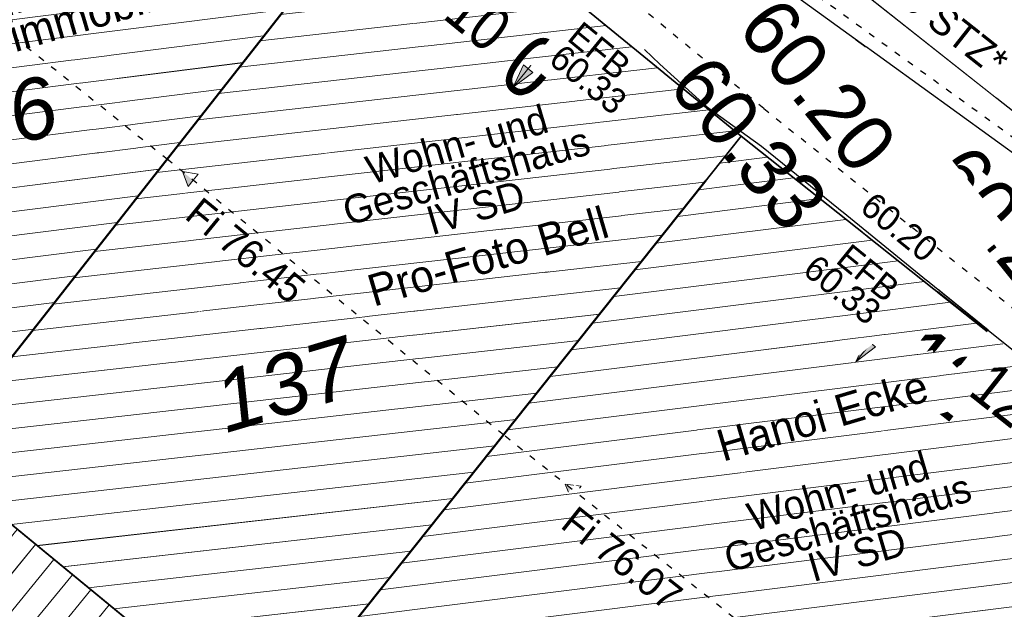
# Model space of a CAD drawing. Header units: millimetres. Extents: x 32365810 to 32368499, y 5620272 to 5622478.
# Tile 115 of 249: x 32366653 to 32366669, y 5620654 to 5620664. Entities that reach past the tile are written whole.
import ezdxf

# ---------------------------------------------------------------- set-up
doc = ezdxf.new("R2010")
doc.units = ezdxf.units.MM
for name, pattern in [('1000.100', [0]), ('1000.104', [0.225, 0.075, -0.15]), ('1000.196', [0.225, 0.075, -0.15]), ('1000.300', [0]), ('1600.1047', [0]), ('1600.2028', [0]), ('1600.2505', [0])]:
    doc.linetypes.add(name, pattern=pattern)
doc.layers.get('0').update_dxf_attribs({"color": 1, "linetype": 'CONTINUOUS'})
doc.layers.add('_K_Flurstücke_Grenzpunkte', color=251, linetype='CONTINUOUS', lineweight=50)
for name, color, linetype in [('_K_Gebäude', 251, 'CONTINUOUS'), ('_K_Höhen_ gemessen (NHN)', 251, 'CONTINUOUS'), ('_K_Lagebezeichnungen', 251, 'CONTINUOUS'), ('_K_Topographie_ örtl. Aufnahme', 251, 'CONTINUOUS'), ('Ebene 32', 7, 'CONTINUOUS')]:
    doc.layers.add(name, color=color, linetype=linetype)
for name, color, linetype, transparency in [('Beschriftung Gebäude', 7, 'CONTINUOUS', 0.75), ('Beschriftung Kanalbestand (AMT 66)', 7, 'CONTINUOUS', 0.75), ('EFB-_ Dachhöhen Bestandsgebäude (NHN)', 7, 'CONTINUOUS', 0.75), ('Flurstücke_Grenzpunkte', 11, 'CONTINUOUS', 0.75), ('Gebäude', 31, 'CONTINUOUS', 0.75), ('Höhen_ gemessen (NHN)', 7, 'CONTINUOUS', 0.75), ('Höhentexte_ gemessen (NHN)', 7, 'CONTINUOUS', 0.75), ('Lagebezeichnungen', 12, 'CONTINUOUS', 0.75), ('Leitungen Kanalbestand (AMT 66)', 7, 'CONTINUOUS', 0.75), ('Symbole Topographie', 7, 'CONTINUOUS', 0.75), ('Topgraphie_ weitere örtliche Aufnahme', 7, 'CONTINUOUS', 0.75), ('Topographie_ örtl. Aufnahme', 7, 'CONTINUOUS', 0.75)]:
    doc.layers.add(name, color=color, linetype=linetype, transparency=transparency)
doc.styles.add('Beschriftung schwarz_ Stift 0.25', font='GOTHIC.TTF')
doc.styles.add('Dachhöhe NHN_ Bestand_ gemessen', font='GOTHIC.TTF')
doc.styles.add('Dachhöhe NHN_ Bestand_ gemessen_ schwarz', font='GOTHIC.TTF')
doc.styles.add('Flurstücksnummer - K 10 700', font='ariali.ttf')
doc.styles.add('Hausnummern NRW', font='arial.ttf', dxfattribs={"width": 0.85})
doc.styles.add('Höhe NHN_ gemessen_ blau', font='GOTHIC.TTF')
doc.styles.add('Höhe NHN_ gemessen_ schwarz', font='GOTHIC.TTF')
doc.styles.add('Kanal Mischwasser_ Beschriftung allgemein_ dünn_ lila', font='GOTHIC.TTF')

# ---------------------------------------------------------------- blocks, each defined once
blk = doc.blocks.new('S1000.15')
at = {"color": 0, "lineweight": -2}
for p, q in [((-0.5, 0.05), (-0.485, 0.1)), ((0.495, 0.05), (-0.5, 0.05)), ((-0.5, -0.05), (-0.5, 0)), ((-0.5, 0), (0.5, 0)), ((-0.485, 0.1), (0.49, 0.1)), ((-0.475, 0.15), (-0.455, 0.2)), ((0.475, 0.15), (-0.475, 0.15)), ((-0.455, 0.2), (0.455, 0.2)), ((-0.43, 0.25), (-0.4, 0.3)), ((0.43, 0.25), (-0.43, 0.25)), ((-0.4, 0.3), (0.395, 0.3)), ((-0.355, 0.35), (-0.295, 0.4)), ((0.36, 0.35), (-0.355, 0.35)), ((-0.295, 0.4), (0.3, 0.4)), ((0.22, 0.45), (-0.215, 0.45)), ((0.3, 0.4), (0.22, 0.45)), ((0.395, 0.3), (0.36, 0.35)), ((0.455, 0.2), (0.43, 0.25)), ((0.49, 0.1), (0.475, 0.15)), ((0.5, 0), (0.495, 0.05)), ((0.495, -0.05), (-0.5, -0.05)), ((-0.475, -0.15), (-0.49, -0.1)), ((-0.49, -0.1), (0.485, -0.1)), ((0.475, -0.15), (-0.475, -0.15)), ((-0.43, -0.25), (-0.455, -0.2)), ((-0.455, -0.2), (0.46, -0.2)), ((0.425, -0.25), (-0.43, -0.25)), ((-0.355, -0.35), (-0.4, -0.3)), ((-0.4, -0.3), (0.395, -0.3)), ((0.345, -0.35), (-0.355, -0.35)), ((-0.205, -0.45), (-0.29, -0.4)), ((-0.29, -0.4), (0.285, -0.4)), ((0.2, -0.45), (-0.205, -0.45)), ((0.285, -0.4), (0.345, -0.35)), ((0.395, -0.3), (0.425, -0.25)), ((0.46, -0.2), (0.475, -0.15)), ((0.485, -0.1), (0.495, -0.05))]:
    blk.add_line(p, q, dxfattribs=at)
blk.add_circle((0, 0), 0.5, dxfattribs=at)
blk = doc.blocks.new('S1000.360')
at = {"lineweight": -2}
blk.add_hatch(color=0, dxfattribs=at).paths.add_polyline_path([(0, 0.25), (0.05, 0.05), (-0.05, 0.05)], flags=0)
at = {"color": 0, "lineweight": -2}
for p, q in [((-0.05, 0.05), (0, 0.25)), ((0, 0.25), (0.05, 0.05)), ((0, 0.25), (0, -0.25)), ((0.05, 0.05), (-0.05, 0.05))]:
    blk.add_line(p, q, dxfattribs=at)
blk = doc.blocks.new('S1000.400')
at = {"lineweight": -2}
blk.add_hatch(color=0, dxfattribs=at).paths.add_polyline_path([(-0.49, 0), (0.49, 0), (0.479292, -0.101877), (0.447637, -0.199301), (0.396418, -0.288015), (0.327874, -0.364141), (0.245, -0.424352), (0.151418, -0.466018), (0.051219, -0.487316), (-0.051219, -0.487316), (-0.151418, -0.466018), (-0.245, -0.424352), (-0.327874, -0.364141), (-0.396418, -0.288015), (-0.447637, -0.199301), (-0.479292, -0.101877)], flags=0)
at = {"color": 0, "lineweight": -2}
blk.add_circle((0, 0), 0.5, dxfattribs=at)
for start, end in [(0, 180), (180, 0)]:
    blk.add_arc((0, 0), 0.49, start, end, dxfattribs=at)
blk = doc.blocks.new('S1000.114', base_point=(0, 0.366025))
at = {"lineweight": -2}
blk.add_hatch(color=0, dxfattribs=at).paths.add_polyline_path([(-0.5, -0.5), (0, 0.366026), (0, -0.5)], flags=0)
at = {"color": 0, "lineweight": -2}
for p, q in [((0, 0.366026), (-0.5, -0.5)), ((0.5, -0.5), (0, 0.366026)), ((-0.5, -0.5), (0, -0.5)), ((0, -0.5), (0.5, -0.5))]:
    blk.add_line(p, q, dxfattribs=at)
blk = doc.blocks.new('O852')
at = {"layer": 'Flurstücke_Grenzpunkte', "color": 7, "linetype": '1600.2028', "lineweight": 35}
blk.add_line((32366152.115, 5622014.411), (32366159.543, 5622023.858), dxfattribs=at)
at = {"layer": 'Flurstücke_Grenzpunkte', "color": 7, "lineweight": 18, "insert": (32366153.128509, 5622019.234126), "char_height": 0.95, "attachment_point": 8, "rotation": 16.5124674, "line_spacing_factor": 0.69, "style": 'Flurstücksnummer - K 10 700', "bg_fill": 2}
blk.add_mtext('136', dxfattribs=at)
blk = doc.blocks.new('O1030')
at = {"layer": 'Flurstücke_Grenzpunkte', "color": 7, "linetype": '1600.2028', "lineweight": 35}
for p, q in [((32366164.874, 5622019.49), (32366157.385, 5622010.089)), ((32366171.195, 5622014.485), (32366164.874, 5622019.49))]:
    blk.add_line(p, q, dxfattribs=at)
blk = doc.blocks.new('O1205')
at = {"layer": 'Flurstücke_Grenzpunkte', "color": 7, "linetype": '1600.2028', "lineweight": 35}
for p, q in [((32366152.115, 5622014.411), (32366159.543, 5622023.858)), ((32366164.874, 5622019.49), (32366159.543, 5622023.858)), ((32366164.874, 5622019.49), (32366157.385, 5622010.089))]:
    blk.add_line(p, q, dxfattribs=at)
at = {"layer": 'Flurstücke_Grenzpunkte', "color": 7, "lineweight": 18, "insert": (32366157.823599, 5622015.118128), "char_height": 0.95, "attachment_point": 8, "rotation": 16.5124674, "line_spacing_factor": 0.69, "style": 'Flurstücksnummer - K 10 700', "bg_fill": 2}
blk.add_mtext('137', dxfattribs=at)
blk = doc.blocks.new('O1462')
at = {"layer": 'Flurstücke_Grenzpunkte', "color": 7, "linetype": '1600.2028', "lineweight": 35}
for p, q in [((32366164.874, 5622019.49), (32366159.543, 5622023.858)), ((32366171.195, 5622014.485), (32366164.874, 5622019.49))]:
    blk.add_line(p, q, dxfattribs=at)
blk = doc.blocks.new('O2348')
at = {"layer": 'Gebäude', "color": 7, "linetype": '1600.2505', "lineweight": 18}
for p, q in [((32366148.665, 5622032.663), (32366141.122, 5622023.061)), ((32366154.579, 5622027.855), (32366148.665, 5622032.663)), ((32366147.17, 5622018.316), (32366154.579, 5622027.855)), ((32366141.122, 5622023.061), (32366147.17, 5622018.316))]:
    blk.add_line(p, q, dxfattribs=at)
at = {"layer": 'Lagebezeichnungen', "color": 7, "lineweight": 18, "insert": (32366150.905495, 5622029.407721), "char_height": 0.7, "attachment_point": 8, "rotation": 320.8920308, "line_spacing_factor": 0.69, "style": 'Hausnummern NRW', "bg_fill": 2}
blk.add_mtext('6', dxfattribs=at)
blk = doc.blocks.new('O2412')
at = {"layer": 'Gebäude', "color": 7, "linetype": '1600.2505', "lineweight": 18}
for p, q in [((32366152.115, 5622014.411), (32366149.62, 5622011.237)), ((32366157.385, 5622010.089), (32366152.115, 5622014.411)), ((32366149.62, 5622011.237), (32366154.921, 5622006.997)), ((32366157.385, 5622010.089), (32366154.921, 5622006.997))]:
    blk.add_line(p, q, dxfattribs=at)
at = {"layer": 'Ebene 32', "color": 7, "lineweight": 18, "insert": (32366153.481, 5622010.195), "char_height": 0.7, "attachment_point": 8, "line_spacing_factor": 0.69, "style": 'Hausnummern NRW', "bg_fill": 2}
blk.add_mtext('(1)', dxfattribs=at)
blk = doc.blocks.new('O2491')
at = {"layer": 'Gebäude', "color": 7, "linetype": '1600.2505', "lineweight": 18}
for p, q in [((32366164.874, 5622019.49), (32366157.385, 5622010.089)), ((32366171.195, 5622014.485), (32366164.874, 5622019.49)), ((32366163.813, 5622004.993), (32366171.195, 5622014.485)), ((32366163.813, 5622004.993), (32366157.385, 5622010.089))]:
    blk.add_line(p, q, dxfattribs=at)
at = {"layer": 'Lagebezeichnungen', "color": 7, "lineweight": 18, "insert": (32366168.789381, 5622015.151645), "char_height": 0.7, "attachment_point": 8, "rotation": 321.6269704, "line_spacing_factor": 0.69, "style": 'Hausnummern NRW', "bg_fill": 2}
blk.add_mtext('12', dxfattribs=at)
blk = doc.blocks.new('O2566')
at = {"layer": 'Gebäude', "color": 7, "linetype": '1600.2505', "lineweight": 18}
for p, q in [((32366159.543, 5622023.858), (32366152.115, 5622014.411)), ((32366164.874, 5622019.49), (32366159.543, 5622023.858)), ((32366164.874, 5622019.49), (32366157.385, 5622010.089)), ((32366157.385, 5622010.089), (32366152.115, 5622014.411))]:
    blk.add_line(p, q, dxfattribs=at)
at = {"layer": 'Lagebezeichnungen', "color": 7, "lineweight": 18, "insert": (32366160.503787, 5622021.063109), "char_height": 0.7, "attachment_point": 8, "rotation": 320.6859819, "line_spacing_factor": 0.69, "style": 'Hausnummern NRW', "bg_fill": 2}
blk.add_mtext('10', dxfattribs=at)
blk = doc.blocks.new('O3043')
at = {"layer": 'Gebäude', "color": 7, "linetype": '1600.2505', "lineweight": 18}
for p, q in [((32366147.17, 5622018.316), (32366154.579, 5622027.855)), ((32366159.543, 5622023.858), (32366154.579, 5622027.855)), ((32366159.543, 5622023.858), (32366152.115, 5622014.411)), ((32366147.17, 5622018.316), (32366152.115, 5622014.411))]:
    blk.add_line(p, q, dxfattribs=at)
at = {"layer": 'Lagebezeichnungen', "color": 7, "lineweight": 18, "insert": (32366157.008022, 5622024.517542), "char_height": 0.7, "attachment_point": 8, "rotation": 321.1340182, "line_spacing_factor": 0.69, "style": 'Hausnummern NRW', "bg_fill": 2}
blk.add_mtext('8', dxfattribs=at)
blk = doc.blocks.new('*X1142')
at = {"color": 253, "linetype": '1600.1047', "lineweight": 18, "true_color": 0xb2b2b2}
for p, q in [((32366148.970682, 5622032.414485), (32366148.417595, 5622032.348062)), ((32366149.375464, 5622032.085403), (32366148.089984, 5622031.931023)), ((32366149.780246, 5622031.75632), (32366147.762372, 5622031.513984)), ((32366150.185028, 5622031.427238), (32366147.434761, 5622031.096944)), ((32366150.58981, 5622031.098156), (32366147.107149, 5622030.679905)), ((32366150.994592, 5622030.769074), (32366146.779537, 5622030.262866)), ((32366151.399374, 5622030.439992), (32366146.451926, 5622029.845827)), ((32366151.804156, 5622030.110909), (32366146.124314, 5622029.428788)), ((32366152.208938, 5622029.781827), (32366145.796703, 5622029.011749)), ((32366152.613721, 5622029.452745), (32366145.469091, 5622028.594709)), ((32366153.018503, 5622029.123663), (32366145.14148, 5622028.17767)), ((32366153.423285, 5622028.79458), (32366144.813868, 5622027.760631)), ((32366153.828067, 5622028.465498), (32366144.486256, 5622027.343592)), ((32366154.232849, 5622028.136416), (32366144.158645, 5622026.926553)), ((32366154.532137, 5622027.794664), (32366143.831033, 5622026.509513)), ((32366154.2086, 5622027.378115), (32366143.503422, 5622026.092474)), ((32366153.885063, 5622026.961565), (32366143.17581, 5622025.675435)), ((32366153.561527, 5622026.545015), (32366142.848198, 5622025.258396)), ((32366153.23799, 5622026.128465), (32366142.520587, 5622024.841357)), ((32366152.914453, 5622025.711915), (32366142.192975, 5622024.424318)), ((32366152.590916, 5622025.295366), (32366141.865364, 5622024.007278)), ((32366152.267379, 5622024.878816), (32366141.537752, 5622023.590239)), ((32366151.943843, 5622024.462266), (32366141.21014, 5622023.1732)), ((32366151.620306, 5622024.045716), (32366141.427178, 5622022.821571)), ((32366151.296769, 5622023.629166), (32366141.84468, 5622022.494016)), ((32366150.973232, 5622023.212617), (32366142.262183, 5622022.166461)), ((32366150.649695, 5622022.796067), (32366142.679686, 5622021.838907)), ((32366150.326159, 5622022.379517), (32366143.097188, 5622021.511352)), ((32366150.002622, 5622021.962967), (32366143.514691, 5622021.183798)), ((32366149.679085, 5622021.546417), (32366143.932194, 5622020.856243)), ((32366149.355548, 5622021.129867), (32366144.349696, 5622020.528689)), ((32366149.032011, 5622020.713318), (32366144.767199, 5622020.201134)), ((32366148.708475, 5622020.296768), (32366145.184701, 5622019.87358)), ((32366148.384938, 5622019.880218), (32366145.602204, 5622019.546025)), ((32366148.061401, 5622019.463668), (32366146.019707, 5622019.218471)), ((32366147.737864, 5622019.047118), (32366146.437209, 5622018.890916)), ((32366147.414327, 5622018.630569), (32366146.854712, 5622018.563361))]:
    blk.add_line(p, q, dxfattribs=at)
blk = doc.blocks.new('*X1161')
at = {"color": 253, "linetype": '1600.1047', "lineweight": 18, "true_color": 0xb2b2b2}
for p, q in [((32366149.748495, 5622011.134223), (32366152.306802, 5622014.2537)), ((32366150.041364, 5622010.899972), (32366152.596761, 5622014.015901)), ((32366150.334234, 5622010.665721), (32366152.886721, 5622013.778101)), ((32366150.627103, 5622010.43147), (32366153.17668, 5622013.540302)), ((32366150.919972, 5622010.197218), (32366153.466639, 5622013.302502)), ((32366151.212841, 5622009.962967), (32366153.756598, 5622013.064702)), ((32366151.505711, 5622009.728716), (32366154.046558, 5622012.826903)), ((32366151.79858, 5622009.494465), (32366154.336517, 5622012.589103)), ((32366152.091449, 5622009.260214), (32366154.626476, 5622012.351304)), ((32366152.384319, 5622009.025962), (32366154.916435, 5622012.113504)), ((32366152.677188, 5622008.791711), (32366155.206395, 5622011.875704)), ((32366152.970057, 5622008.55746), (32366155.496354, 5622011.637905)), ((32366153.262926, 5622008.323209), (32366155.786313, 5622011.400105)), ((32366153.555796, 5622008.088957), (32366156.076272, 5622011.162306)), ((32366153.848665, 5622007.854706), (32366156.366231, 5622010.924506)), ((32366154.141534, 5622007.620455), (32366156.656191, 5622010.686707)), ((32366154.434403, 5622007.386204), (32366156.94615, 5622010.448907)), ((32366154.727273, 5622007.151953), (32366157.236109, 5622010.211107))]:
    blk.add_line(p, q, dxfattribs=at)
blk = doc.blocks.new('*X1183')
at = {"color": 253, "linetype": '1600.1047', "lineweight": 18, "true_color": 0xb2b2b2}
for p, q in [((32366165.288019, 5622019.162177), (32366164.538154, 5622019.068409)), ((32366165.700213, 5622018.8358), (32366164.203788, 5622018.648678)), ((32366166.112407, 5622018.509423), (32366163.869423, 5622018.228946)), ((32366166.524601, 5622018.183046), (32366163.535057, 5622017.809214)), ((32366166.936795, 5622017.856669), (32366163.200691, 5622017.389483)), ((32366167.348988, 5622017.530292), (32366162.866326, 5622016.969751)), ((32366167.761182, 5622017.203914), (32366162.53196, 5622016.55002)), ((32366168.173376, 5622016.877537), (32366162.197595, 5622016.130288)), ((32366168.58557, 5622016.55116), (32366161.863229, 5622015.710556)), ((32366168.997764, 5622016.224783), (32366161.528864, 5622015.290825)), ((32366169.409957, 5622015.898406), (32366161.194498, 5622014.871093)), ((32366169.822151, 5622015.572029), (32366160.860133, 5622014.451361)), ((32366170.234345, 5622015.245651), (32366160.525767, 5622014.03163)), ((32366170.646539, 5622014.919274), (32366160.191402, 5622013.611898)), ((32366171.058733, 5622014.592897), (32366159.857036, 5622013.192166)), ((32366170.977058, 5622014.204763), (32366159.522671, 5622012.772435)), ((32366170.651484, 5622013.786131), (32366159.188305, 5622012.352703)), ((32366170.325911, 5622013.367499), (32366158.853939, 5622011.932971)), ((32366170.000337, 5622012.948867), (32366158.519574, 5622011.51324)), ((32366169.674764, 5622012.530234), (32366158.185208, 5622011.093508)), ((32366169.349191, 5622012.111602), (32366157.850843, 5622010.673776)), ((32366169.023617, 5622011.69297), (32366157.516477, 5622010.254045)), ((32366168.698044, 5622011.274338), (32366157.634847, 5622009.890926)), ((32366168.37247, 5622010.855705), (32366158.046602, 5622009.564494)), ((32366168.046897, 5622010.437073), (32366158.458358, 5622009.238062)), ((32366167.721323, 5622010.018441), (32366158.870113, 5622008.91163)), ((32366167.39575, 5622009.599809), (32366159.281868, 5622008.585198)), ((32366167.070176, 5622009.181176), (32366159.693624, 5622008.258766)), ((32366166.744603, 5622008.762544), (32366160.105379, 5622007.932334)), ((32366166.419029, 5622008.343912), (32366160.517134, 5622007.605902)), ((32366166.093456, 5622007.92528), (32366160.928889, 5622007.27947)), ((32366165.767883, 5622007.506647), (32366161.340645, 5622006.953038)), ((32366165.442309, 5622007.088015), (32366161.7524, 5622006.626606)), ((32366165.116736, 5622006.669383), (32366162.164155, 5622006.300174)), ((32366164.791162, 5622006.250751), (32366162.575911, 5622005.973742)), ((32366164.465589, 5622005.832118), (32366162.987666, 5622005.64731)), ((32366164.140015, 5622005.413486), (32366163.399421, 5622005.320878))]:
    blk.add_line(p, q, dxfattribs=at)
blk = doc.blocks.new('*X1203')
at = {"color": 253, "linetype": '1600.1047', "lineweight": 18, "true_color": 0xb2b2b2}
for p, q in [((32366159.914699, 5622023.553445), (32366159.243818, 5622023.477498)), ((32366160.319385, 5622023.221862), (32366158.918086, 5622023.063228)), ((32366160.724071, 5622022.89028), (32366158.592353, 5622022.648959)), ((32366161.128757, 5622022.558697), (32366158.266621, 5622022.234689)), ((32366161.533442, 5622022.227114), (32366157.940888, 5622021.820419)), ((32366161.938128, 5622021.895531), (32366157.615155, 5622021.406149)), ((32366162.342814, 5622021.563948), (32366157.289423, 5622020.99188)), ((32366162.7475, 5622021.232366), (32366156.96369, 5622020.57761)), ((32366163.152186, 5622020.900783), (32366156.637958, 5622020.16334)), ((32366163.556872, 5622020.5692), (32366156.312225, 5622019.74907)), ((32366163.961558, 5622020.237617), (32366155.986492, 5622019.334801)), ((32366164.366244, 5622019.906035), (32366155.66076, 5622018.920531)), ((32366164.770929, 5622019.574452), (32366155.335027, 5622018.506261)), ((32366164.627721, 5622019.180845), (32366155.009295, 5622018.091991)), ((32366164.297283, 5622018.766042), (32366154.683562, 5622017.677721)), ((32366163.966844, 5622018.35124), (32366154.35783, 5622017.263452)), ((32366163.636405, 5622017.936437), (32366154.032097, 5622016.849182)), ((32366163.305966, 5622017.521634), (32366153.706364, 5622016.434912)), ((32366162.975527, 5622017.106832), (32366153.380632, 5622016.020642)), ((32366162.645088, 5622016.692029), (32366153.054899, 5622015.606373)), ((32366162.314649, 5622016.277227), (32366152.729167, 5622015.192103)), ((32366161.98421, 5622015.862424), (32366152.403434, 5622014.777833)), ((32366161.653771, 5622015.447622), (32366152.161302, 5622014.373027)), ((32366161.323332, 5622015.032819), (32366152.56566, 5622014.041407)), ((32366160.992893, 5622014.618017), (32366152.970018, 5622013.709788)), ((32366160.662454, 5622014.203214), (32366153.374377, 5622013.378168)), ((32366160.332015, 5622013.788412), (32366153.778735, 5622013.046548)), ((32366160.001577, 5622013.373609), (32366154.183093, 5622012.714928)), ((32366159.671138, 5622012.958806), (32366154.587452, 5622012.383308)), ((32366159.340699, 5622012.544004), (32366154.99181, 5622012.051688)), ((32366159.01026, 5622012.129201), (32366155.396168, 5622011.720068)), ((32366158.679821, 5622011.714399), (32366155.800527, 5622011.388448)), ((32366158.349382, 5622011.299596), (32366156.204885, 5622011.056829)), ((32366158.018943, 5622010.884794), (32366156.609243, 5622010.725209)), ((32366157.688504, 5622010.469991), (32366157.013602, 5622010.393589))]:
    blk.add_line(p, q, dxfattribs=at)
blk = doc.blocks.new('*X1346')
at = {"color": 253, "linetype": '1600.1047', "lineweight": 18, "true_color": 0xb2b2b2}
for p, q in [((32366154.934563, 5622027.568702), (32366154.294111, 5622027.488209)), ((32366155.340578, 5622027.24178), (32366153.968799, 5622027.069374)), ((32366155.746592, 5622026.914858), (32366153.643487, 5622026.650539)), ((32366156.152607, 5622026.587936), (32366153.318175, 5622026.231703)), ((32366156.558622, 5622026.261014), (32366152.992863, 5622025.812868)), ((32366156.964636, 5622025.934092), (32366152.667551, 5622025.394032)), ((32366157.370651, 5622025.60717), (32366152.342239, 5622024.975197)), ((32366157.776666, 5622025.280248), (32366152.016927, 5622024.556362)), ((32366158.18268, 5622024.953326), (32366151.691615, 5622024.137526)), ((32366158.588695, 5622024.626404), (32366151.366303, 5622023.718691)), ((32366158.99471, 5622024.299482), (32366151.040991, 5622023.299855)), ((32366159.400724, 5622023.97256), (32366150.715679, 5622022.88102)), ((32366159.328793, 5622023.58557), (32366150.390367, 5622022.462184)), ((32366158.999031, 5622023.166175), (32366150.065055, 5622022.043349)), ((32366158.669268, 5622022.74678), (32366149.739743, 5622021.624514)), ((32366158.339506, 5622022.327385), (32366149.414431, 5622021.205678)), ((32366158.009744, 5622021.907991), (32366149.089119, 5622020.786843)), ((32366157.679982, 5622021.488596), (32366148.763807, 5622020.368007)), ((32366157.350219, 5622021.069201), (32366148.438495, 5622019.949172)), ((32366157.020457, 5622020.649806), (32366148.113183, 5622019.530337)), ((32366156.690695, 5622020.230412), (32366147.787871, 5622019.111501)), ((32366156.360933, 5622019.811017), (32366147.462559, 5622018.692666)), ((32366156.03117, 5622019.391622), (32366147.211572, 5622018.283171)), ((32366155.701408, 5622018.972228), (32366147.624466, 5622017.957114)), ((32366155.371646, 5622018.552833), (32366148.037361, 5622017.631057)), ((32366155.041884, 5622018.133438), (32366148.450255, 5622017.305)), ((32366154.712121, 5622017.714043), (32366148.86315, 5622016.978942)), ((32366154.382359, 5622017.294649), (32366149.276045, 5622016.652885)), ((32366154.052597, 5622016.875254), (32366149.688939, 5622016.326828)), ((32366153.722835, 5622016.455859), (32366150.101834, 5622016.00077)), ((32366153.393072, 5622016.036465), (32366150.514728, 5622015.674713)), ((32366153.06331, 5622015.61707), (32366150.927623, 5622015.348656)), ((32366152.733548, 5622015.197675), (32366151.340517, 5622015.022598)), ((32366152.403786, 5622014.77828), (32366151.753412, 5622014.696541))]:
    blk.add_line(p, q, dxfattribs=at)

msp = doc.modelspace()

# ---------------------------------------------------------------- linework, layer by layer
at = {"layer": '_K_Flurstücke_Grenzpunkte', "linetype": '1600.2028'}
for points in [[(32366644.543, 5620657.413), (32366649.445, 5620653.491), (32366651.94, 5620656.665), (32366659.368, 5620666.112), (32366654.404, 5620670.109), (32366646.995, 5620660.57)], [(32366649.445, 5620653.491), (32366654.746, 5620649.251), (32366657.21, 5620652.343), (32366664.699, 5620661.744), (32366659.368, 5620666.112), (32366651.94, 5620656.665)], [(32366654.746, 5620649.251), (32366658.365, 5620646.355), (32366661.187, 5620644.097), (32366663.638, 5620647.247), (32366671.02, 5620656.739), (32366664.699, 5620661.744), (32366657.21, 5620652.343)]]:
    msp.add_lwpolyline(points, close=True, dxfattribs=at)
at = {"layer": '_K_Gebäude', "linetype": '1600.1047', "lineweight": 18}
for p, q in [((32366657.505, 5620663.742), (32366648.589, 5620662.622)), ((32366662.168, 5620663.818), (32366657.115, 5620663.246)), ((32366662.573, 5620663.486), (32366656.789, 5620662.831)), ((32366657.176, 5620663.323), (32366648.264, 5620662.203)), ((32366662.978, 5620663.154), (32366656.463, 5620662.417)), ((32366656.846, 5620662.903), (32366647.939, 5620661.784)), ((32366663.382, 5620662.823), (32366656.138, 5620662.003)), ((32366656.516, 5620662.484), (32366647.613, 5620661.365)), ((32366663.787, 5620662.491), (32366655.812, 5620661.588)), ((32366664.192, 5620662.16), (32366655.486, 5620661.174)), ((32366656.186, 5620662.065), (32366647.288, 5620660.946)), ((32366664.596, 5620661.828), (32366655.16, 5620660.76)), ((32366655.857, 5620661.645), (32366647.037, 5620660.537)), ((32366664.453, 5620661.435), (32366654.835, 5620660.346)), ((32366665.113, 5620661.416), (32366664.364, 5620661.322)), ((32366655.527, 5620661.226), (32366647.45, 5620660.211)), ((32366665.526, 5620661.089), (32366664.029, 5620660.902)), ((32366664.123, 5620661.02), (32366654.509, 5620659.931)), ((32366655.197, 5620660.806), (32366647.863, 5620659.885)), ((32366665.938, 5620660.763), (32366663.695, 5620660.483)), ((32366663.792, 5620660.605), (32366654.183, 5620659.517)), ((32366666.35, 5620660.437), (32366663.36, 5620660.063)), ((32366654.867, 5620660.387), (32366648.276, 5620659.559)), ((32366663.462, 5620660.19), (32366653.858, 5620659.103)), ((32366654.538, 5620659.968), (32366648.689, 5620659.233)), ((32366666.762, 5620660.11), (32366663.026, 5620659.643)), ((32366663.131, 5620659.775), (32366653.532, 5620658.689)), ((32366667.174, 5620659.784), (32366662.692, 5620659.223)), ((32366654.208, 5620659.548), (32366649.101, 5620658.907)), ((32366662.801, 5620659.36), (32366653.206, 5620658.274)), ((32366667.587, 5620659.458), (32366662.357, 5620658.804)), ((32366653.878, 5620659.129), (32366649.514, 5620658.58)), ((32366667.999, 5620659.131), (32366662.023, 5620658.384)), ((32366662.471, 5620658.946), (32366652.88, 5620657.86)), ((32366668.411, 5620658.805), (32366661.689, 5620657.964)), ((32366653.548, 5620658.71), (32366649.927, 5620658.254)), ((32366662.14, 5620658.531), (32366652.555, 5620657.446)), ((32366668.823, 5620658.478), (32366661.354, 5620657.544)), ((32366661.81, 5620658.116), (32366652.229, 5620657.031)), ((32366669.235, 5620658.152), (32366661.02, 5620657.125)), ((32366669.648, 5620657.826), (32366660.686, 5620656.705)), ((32366661.479, 5620657.701), (32366651.987, 5620656.627)), ((32366670.06, 5620657.499), (32366660.351, 5620656.285)), ((32366661.149, 5620657.286), (32366652.391, 5620656.295)), ((32366670.472, 5620657.173), (32366660.017, 5620655.866)), ((32366660.818, 5620656.872), (32366652.795, 5620655.963)), ((32366670.884, 5620656.847), (32366659.682, 5620655.446)), ((32366660.488, 5620656.457), (32366653.2, 5620655.632)), ((32366670.802, 5620656.458), (32366659.348, 5620655.026)), ((32366660.157, 5620656.042), (32366653.604, 5620655.3)), ((32366670.477, 5620656.04), (32366659.014, 5620654.606)), ((32366659.827, 5620655.627), (32366654.009, 5620654.969)), ((32366670.151, 5620655.621), (32366658.679, 5620654.187)), ((32366651.038, 5620652.217), (32366653.582, 5620655.318)), ((32366659.497, 5620655.212), (32366654.413, 5620654.637)), ((32366669.826, 5620655.203), (32366658.345, 5620653.767)), ((32366651.331, 5620651.982), (32366653.872, 5620655.081)), ((32366651.624, 5620651.748), (32366654.162, 5620654.843)), ((32366659.166, 5620654.798), (32366654.817, 5620654.305)), ((32366669.5, 5620654.784), (32366658.011, 5620653.347)), ((32366651.917, 5620651.514), (32366654.452, 5620654.605)), ((32366658.836, 5620654.383), (32366655.222, 5620653.974)), ((32366652.21, 5620651.28), (32366654.742, 5620654.367)), ((32366669.175, 5620654.365), (32366657.676, 5620652.927))]:
    msp.add_line(p, q, dxfattribs=at)
at = {"layer": '_K_Gebäude', "linetype": '1600.2505', "lineweight": -2}
msp.add_lwpolyline([(32366646.995, 5620660.57), (32366651.94, 5620656.665), (32366659.368, 5620666.112), (32366654.404, 5620670.109)], close=True, dxfattribs=at)
at = {"layer": '_K_Gebäude', "linetype": '1600.2505', "lineweight": 18}
msp.add_lwpolyline([(32366649.445, 5620653.491), (32366654.746, 5620649.251), (32366657.21, 5620652.343), (32366651.94, 5620656.665)], close=True, dxfattribs=at)

# ---------------------------------------------------------------- block references
at = {"layer": '_K_Höhen_ gemessen (NHN)', "xscale": 0.1125, "yscale": 0.1125, "zscale": 0.1125}
for p in [(32366667.715, 5620659.597), (32366667.457, 5620659.319)]:
    msp.add_blockref('S1000.15', p, dxfattribs=at)
at = {"layer": 'EFB-_ Dachhöhen Bestandsgebäude (NHN)', "color": 7, "lineweight": 18, "xscale": 0.25, "yscale": 0.25, "zscale": 0.25}
for p, rotation in [((32366655.896, 5620661.19, 76.452), 50.65732741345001), ((32366661.929, 5620656.271, 76.072), 51.610261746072)]:
    msp.add_blockref('S1000.114', p, dxfattribs=dict(at, rotation=rotation))
at = {"layer": 'EFB-_ Dachhöhen Bestandsgebäude (NHN)', "color": 7, "lineweight": 9, "xscale": 0.1375, "yscale": 0.1375, "zscale": 0.1375, "rotation": 180.000420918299}
msp.add_blockref('S1000.400', (32366667.457, 5620659.319, 60.334), dxfattribs=at)
at = {"layer": 'Höhen_ gemessen (NHN)', "color": 7, "lineweight": 18, "xscale": 0.1125, "yscale": 0.1125, "zscale": 0.1125}
msp.add_blockref('S1000.15', (32366667.715, 5620659.597, 60.198), dxfattribs=at)

# ---------------------------------------------------------------- next in the draw order: texts
at = {"layer": '_K_Lagebezeichnungen', "lineweight": 18, "char_height": 1, "attachment_point": 8, "line_spacing_factor": 0.69, "style": 'Hausnummern NRW', "bg_fill": 2}
for s, insert, rotation in [('10', (32366660.823, 5620662.65), 320.686), ('12', (32366667.507, 5620657.625), 321.627)]:
    msp.add_mtext(s, dxfattribs=dict(at, insert=insert, rotation=rotation))

# ---------------------------------------------------------------- next in the draw order: linework, layer by layer
at = {"layer": '_K_Flurstücke_Grenzpunkte', "linetype": '1600.2028'}
msp.add_lwpolyline([(32366648.49, 5620674.917), (32366654.404, 5620670.109), (32366659.368, 5620666.112), (32366664.699, 5620661.744), (32366671.02, 5620656.739), (32366677.371, 5620651.811), (32366691.983, 5620639.989)], dxfattribs=at)
at = {"layer": '_K_Gebäude', "linetype": '1600.2505', "lineweight": -2}
for points in [[(32366659.368, 5620666.112), (32366664.699, 5620661.744), (32366657.21, 5620652.343), (32366651.94, 5620656.665)], [(32366663.638, 5620647.247), (32366671.02, 5620656.739), (32366664.699, 5620661.744), (32366657.21, 5620652.343)]]:
    msp.add_lwpolyline(points, close=True, dxfattribs=at)
at = {"layer": '_K_Topographie_ örtl. Aufnahme', "linetype": '1000.104'}
msp.add_lwpolyline([(32366686.499, 5620650.165), (32366685.875, 5620650.606), (32366681.461, 5620653.52), (32366673.844, 5620658.42), (32366669.634, 5620661.254), (32366665.572, 5620664.189)], dxfattribs=at)
at = {"layer": '_K_Topographie_ örtl. Aufnahme', "linetype": '1000.100'}
for points in [[(32366665.455, 5620664.027), (32366669.52, 5620661.09), (32366673.734, 5620658.253), (32366681.352, 5620653.352), (32366685.762, 5620650.441), (32366686.383, 5620650.002)], [(32366663.178, 5620663.111), (32366663.421, 5620662.882), (32366664.152, 5620662.213), (32366665.021, 5620661.591), (32366670.55, 5620657.107), (32366671.26, 5620656.548), (32366672.033, 5620655.959), (32366674.619, 5620653.92), (32366677.304, 5620651.819)]]:
    msp.add_lwpolyline(points, dxfattribs=at)

# ---------------------------------------------------------------- next in the draw order: block references
at = {"layer": 'Symbole Topographie', "color": 7, "lineweight": 18, "xscale": 1.875, "yscale": 1.875, "zscale": 1.875}
for p, rotation in [((32366661.404, 5620662.882), 140.667390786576), ((32366666.8, 5620658.563), 141.606596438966)]:
    msp.add_blockref('S1000.360', p, dxfattribs=dict(at, rotation=rotation))

# ---------------------------------------------------------------- next in the draw order: texts
at = {"layer": '_K_Flurstücke_Grenzpunkte', "lineweight": 18, "char_height": 1.3, "attachment_point": 8, "rotation": 16.5125, "line_spacing_factor": 0.69, "style": 'Flurstücksnummer - K 10 700', "bg_fill": 2}
for s, insert in [('136', (32366652.954, 5620661.488)), ('137', (32366657.649, 5620657.372))]:
    msp.add_mtext(s, dxfattribs=dict(at, insert=insert))
at = {"layer": '_K_Höhen_ gemessen (NHN)', "char_height": 0.9, "width": 6.48035, "attachment_point": 8, "rotation": 308.8633, "line_spacing_factor": 0.69, "style": 'Höhe NHN_ gemessen_ schwarz', "bg_fill": 2}
for s, insert in [('60.33', (32366664.462, 5620661.352)), ('60.21', (32366668.569, 5620659.944))]:
    msp.add_mtext(s, dxfattribs=dict(at, insert=insert))
at = {"layer": 'Beschriftung Gebäude', "color": 7, "lineweight": 25, "char_height": 0.5, "rotation": 16.5122, "line_spacing_factor": 0.69, "style": 'Beschriftung schwarz_ Stift 0.25', "bg_fill": 2}
for s, insert, attachment_point in [('Pro-Foto Bell', (32366660.782, 5620659.607), 8), ('Hanoi Ecke', (32366665.981, 5620657.342), 5)]:
    msp.add_mtext(s, dxfattribs=dict(at, insert=insert, attachment_point=attachment_point))
at = {"layer": 'EFB-_ Dachhöhen Bestandsgebäude (NHN)', "color": 7, "lineweight": 25, "insert": (32366662.112, 5620655.949, 76.072), "char_height": 0.45, "attachment_point": 1, "rotation": 321.6102, "line_spacing_factor": 0.69, "style": 'Dachhöhe NHN_ Bestand_ gemessen_ schwarz', "bg_fill": 2}
msp.add_mtext('Fi 76.07', dxfattribs=at)
at = {"layer": 'Höhentexte_ gemessen (NHN)', "color": 142, "lineweight": 25, "true_color": 0x0087cd, "insert": (32366667.231, 5620659.422), "char_height": 0.4, "attachment_point": 3, "rotation": 320.9544, "line_spacing_factor": 0.69, "style": 'Höhe NHN_ gemessen_ blau', "bg_fill": 2}
msp.add_mtext('EFB\\P60.33', dxfattribs=at)

# ---------------------------------------------------------------- next in the draw order: linework, layer by layer
at = {"layer": 'Topographie_ örtl. Aufnahme', "color": 7, "true_color": 0xffffff}
msp.add_point((32366664.152, 5620662.213, 60.198), dxfattribs=at)

# ---------------------------------------------------------------- next in the draw order: texts
at = {"layer": '_K_Höhen_ gemessen (NHN)', "insert": (32366665.552, 5620662.258), "char_height": 0.9, "width": 6.48035, "attachment_point": 8, "rotation": 308.8633, "line_spacing_factor": 0.69, "style": 'Höhe NHN_ gemessen_ schwarz', "bg_fill": 2}
msp.add_mtext('60.20', dxfattribs=at)
at = {"layer": 'Beschriftung Gebäude', "color": 7, "lineweight": 25, "insert": (32366654.793, 5620663.513), "char_height": 0.5, "attachment_point": 8, "rotation": 16.5122, "line_spacing_factor": 0.69, "style": 'Beschriftung schwarz_ Stift 0.25', "bg_fill": 2}
msp.add_mtext('Dahler&Company\\Pimmobilien', dxfattribs=at)
at = {"layer": 'EFB-_ Dachhöhen Bestandsgebäude (NHN)', "color": 7, "lineweight": 25, "char_height": 0.45, "line_spacing_factor": 0.69, "style": 'Dachhöhe NHN_ Bestand_ gemessen_ schwarz', "bg_fill": 2}
for s, insert, attachment_point, rotation in [('Wohn- und\\PGeschäftshaus\\PIV SD', (32366660.369, 5620661.117), 5, 16.5123), ('Fi 76.45', (32366656.197, 5620660.811, 76.452), 1, 320.6573), ('Wohn- und\\PGeschäftshaus\\PIV SD', (32366666.378, 5620655.657), 5, 16.5122)]:
    msp.add_mtext(s, dxfattribs=dict(at, insert=insert, attachment_point=attachment_point, rotation=rotation))
at = {"layer": 'Höhentexte_ gemessen (NHN)', "color": 142, "lineweight": 25, "true_color": 0x0087cd, "insert": (32366667.585, 5620659.735), "char_height": 0.4, "attachment_point": 9, "rotation": 320.9559, "line_spacing_factor": 0.69, "style": 'Höhe NHN_ gemessen_ blau', "bg_fill": 2}
msp.add_mtext('60.20', dxfattribs=at)

# ---------------------------------------------------------------- next in the draw order: block references
at = {"layer": 'Flurstücke_Grenzpunkte', "color": 7, "true_color": 0xffffff}
msp.add_blockref('O852', (499.825, -1357.746), dxfattribs=at)

# ---------------------------------------------------------------- next in the draw order: texts
at = {"layer": 'Beschriftung Kanalbestand (AMT 66)', "color": 200, "lineweight": 25, "true_color": 0xd600ff, "insert": (32366667.408, 5620663.943), "char_height": 0.45, "attachment_point": 5, "rotation": 321.7146, "line_spacing_factor": 0.69, "style": 'Kanal Mischwasser_ Beschriftung allgemein_ dünn_ lila', "bg_fill": 2}
msp.add_mtext('DN 300 STZ*', dxfattribs=at)
at = {"layer": 'EFB-_ Dachhöhen Bestandsgebäude (NHN)', "color": 142, "lineweight": 25, "true_color": 0x0087cd, "insert": (32366662.192, 5620663.576), "char_height": 0.4, "attachment_point": 1, "rotation": 320.6727, "line_spacing_factor": 0.69, "style": 'Dachhöhe NHN_ Bestand_ gemessen', "bg_fill": 2}
msp.add_mtext('EFB\\P60.33', dxfattribs=at)

# ---------------------------------------------------------------- next in the draw order: block references
at = {"layer": 'Flurstücke_Grenzpunkte', "color": 7, "true_color": 0xffffff}
msp.add_blockref('O1030', (499.825, -1357.746), dxfattribs=at)

# ---------------------------------------------------------------- next in the draw order: block references
msp.add_blockref('O1205', (499.825, -1357.746), dxfattribs=at)

# ---------------------------------------------------------------- next in the draw order: block references
msp.add_blockref('O1462', (499.825, -1357.746), dxfattribs=at)

# ---------------------------------------------------------------- next in the draw order: block references
at = {"layer": 'Gebäude', "color": 7, "true_color": 0xffffff}
for name in ['O2348', 'O2412']:
    msp.add_blockref(name, (499.825, -1357.746), dxfattribs=at)

# ---------------------------------------------------------------- next in the draw order: block references
msp.add_blockref('O2491', (499.825, -1357.746), dxfattribs=at)

# ---------------------------------------------------------------- next in the draw order: linework, layer by layer
at = {"layer": 'EFB-_ Dachhöhen Bestandsgebäude (NHN)', "color": 7, "linetype": '1000.196', "lineweight": 25}
msp.add_line((32366665.058, 5620662.181), (32366671.34, 5620657.151), dxfattribs=at)
at = {"layer": 'Topgraphie_ weitere örtliche Aufnahme', "color": 142, "linetype": '1000.104', "lineweight": 25, "true_color": 0x0087cd}
msp.add_line((32366669.634, 5620661.254), (32366665.572, 5620664.189), dxfattribs=at)
at = {"layer": 'Topographie_ örtl. Aufnahme', "color": 142, "linetype": '1000.100', "lineweight": 25, "true_color": 0x0087cd}
for p, q in [((32366669.52, 5620661.09, 60.038), (32366665.455, 5620664.027, 59.999)), ((32366665.021, 5620661.591, 60.208), (32366670.55, 5620657.107, 60.223))]:
    msp.add_line(p, q, dxfattribs=at)

# ---------------------------------------------------------------- next in the draw order: block references
at = {"layer": 'Gebäude', "color": 7, "true_color": 0xffffff}
msp.add_blockref('O2566', (499.825, -1357.746), dxfattribs=at)

# ---------------------------------------------------------------- next in the draw order: linework, layer by layer
at = {"layer": 'EFB-_ Dachhöhen Bestandsgebäude (NHN)', "color": 7, "linetype": '1000.196', "lineweight": 25}
for p, q in [((32366665.058, 5620662.181), (32366659.727, 5620666.549)), ((32366667.329, 5620651.993), (32366660.955, 5620657.043))]:
    msp.add_line(p, q, dxfattribs=at)
at = {"layer": 'Topographie_ örtl. Aufnahme', "color": 142, "linetype": '1000.100', "lineweight": 25, "true_color": 0x0087cd}
for p, q in [((32366663.178, 5620663.111, 60.186), (32366663.421, 5620662.882, 60.2)), ((32366663.178, 5620663.111, 60.186), (32366663.421, 5620662.882, 60.2)), ((32366663.421, 5620662.882, 60.2), (32366664.152, 5620662.213, 60.198)), ((32366664.152, 5620662.213, 60.198), (32366665.021, 5620661.591, 60.208))]:
    msp.add_line(p, q, dxfattribs=at)

# ---------------------------------------------------------------- next in the draw order: block references
at = {"layer": 'Gebäude', "color": 7, "true_color": 0xffffff}
for name in ['O3043', '*X1161']:
    msp.add_blockref(name, (499.825, -1357.746), dxfattribs=at)

# ---------------------------------------------------------------- next in the draw order: linework, layer by layer
at = {"layer": 'EFB-_ Dachhöhen Bestandsgebäude (NHN)', "color": 7, "linetype": '1000.196', "lineweight": 25}
for p in [(32366650.7, 5620665.339), (32366660.955, 5620657.043)]:
    msp.add_line(p, (32366655.654, 5620661.388), dxfattribs=at)
at = {"layer": 'Leitungen Kanalbestand (AMT 66)', "color": 200, "linetype": '1000.300', "lineweight": 25, "true_color": 0xd600ff}
msp.add_line((32366680.954, 5620652.688, 60.3), (32366650.037, 5620677.092, 59.87), dxfattribs=at)

# ---------------------------------------------------------------- next in the draw order: block references
at = {"layer": 'Gebäude', "color": 7, "true_color": 0xffffff}
for name in ['*X1142', '*X1346', '*X1203', '*X1183']:
    msp.add_blockref(name, (499.825, -1357.746), dxfattribs=at)

doc.saveas('drawing.dxf')
